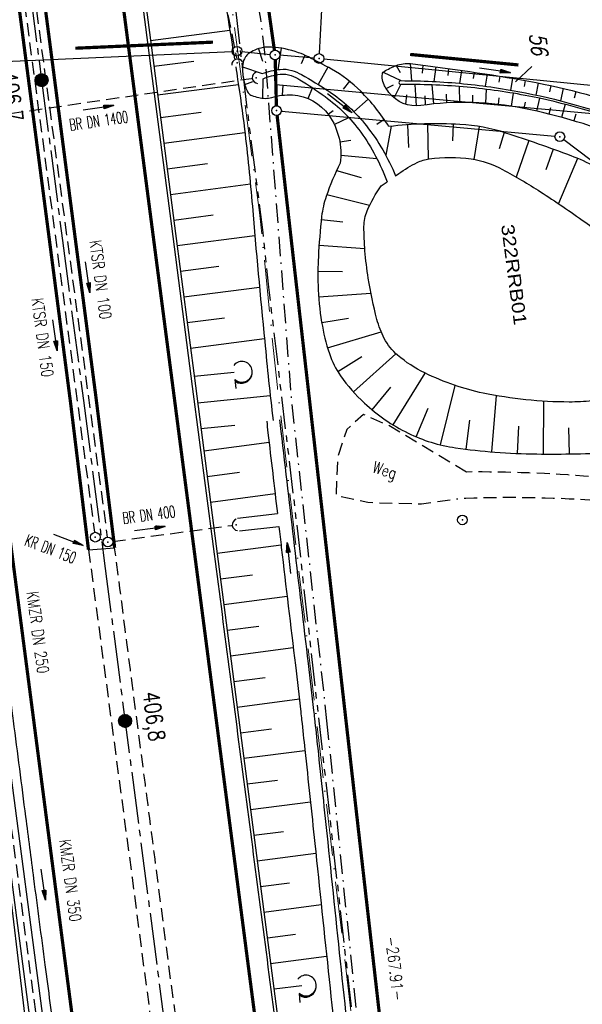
# Model space of a CAD drawing. Extents: x 445979 to 446615, y 447871 to 449065.
# Tile 20 of 47: x 446281 to 446368, y 448344 to 448497. Entities that reach past the tile are written whole.
import ezdxf
from ezdxf.enums import TextEntityAlignment as Align

# ---------------------------------------------------------------- set-up
doc = ezdxf.new("R2010")
doc.units = 0
doc.header["$LTSCALE"] = 2
doc.header["$MEASUREMENT"] = 0
for name, pattern in [('ACHSE', [5.5, 4, -0.5, 0.5, -0.5]), ('AUSGEZOGEN', [0]), ('BAB-FM2', [2.6, 1.5, -0.5, 0.1, -0.5]), ('GEMARKBAB', [3.7, 2, -0.5, 0.1, -0.5, 0.1, -0.5]), ('GESTRICH-X2', [1.5, 1, -0.5]), ('LWL', [6.001, 4, -1, 0.001, -1]), ('PHANTOMX2', [5, 2.5, -0.5, 0.5, -0.5, 0.5, -0.5])]:
    doc.linetypes.add(name, pattern=pattern)
doc.layers.get('0').update_dxf_attribs({"linetype": 'AUSGEZOGEN'})
for name, color, linetype in [('199-ABSTAND', 8, 'AUSGEZOGEN'), ('199-FLSTNR', 8, 'AUSGEZOGEN'), ('199-GEMARKGRZ', 7, 'GEMARKBAB'), ('199-GRENZL', 8, 'AUSGEZOGEN'), ('199-GRENZL-BAB', 7, 'AUSGEZOGEN'), ('199-GRENZP', 8, 'AUSGEZOGEN'), ('199-GRENZP-BAB', 7, 'AUSGEZOGEN'), ('ACHSETOP', 250, 'ACHSE'), ('BAB_FM', 5, 'BAB-FM2'), ('BOESCHG', 250, 'AUSGEZOGEN'), ('DURCHL', 200, 'GESTRICH-X2'), ('FBRTOP', 250, 'AUSGEZOGEN'), ('GRABEN', 250, 'AUSGEZOGEN'), ('HEKT_B', 250, 'CONTINUOUS'), ('KANAL', 7, 'GESTRICH-X2'), ('LAERMWAND', 1, 'AUSGEZOGEN'), ('Lichtwellenleiter COLT', 46, 'PHANTOMX2'), ('Lichtwellenleiter GLH', 46, 'PHANTOMX2'), ('MS-UEBERFAHRT', 250, 'GESTRICH-X2'), ('MULDE', 250, 'AUSGEZOGEN'), ('PFEIL', 7, 'CONTINUOUS'), ('PFEILTOP', 200, 'AUSGEZOGEN'), ('RRB', 250, 'AUSGEZOGEN'), ('RRB-Schrift', 250, 'AUSGEZOGEN'), ('SCHSYMBOL', 200, 'AUSGEZOGEN'), ('TEXTO', 4, 'CONTINUOUS'), ('WALD', 8, 'AUSGEZOGEN'), ('WEG', 250, 'GESTRICH-X2')]:
    doc.layers.add(name, color=color, linetype=linetype)
doc.styles.add('ROMANS', font='romans.shx', dxfattribs={"width": 0.8})
doc.styles.add('UNIR-H', font='unir_h.shx', dxfattribs={"width": 0.8})

# ---------------------------------------------------------------- blocks, each defined once
blk = doc.blocks.new('*X15')
at = {"color": 0}
for p, q in [((212.23, 257.39), (213.24, 258.4)), ((212.24, 257.33), (213.31, 258.4)), ((212.24, 257.47), (213.17, 258.4)), ((212.24, 257.26), (213.37, 258.39)), ((212.24, 257.55), (213.09, 258.39)), ((212.25, 257.2), (213.43, 258.38)), ((212.26, 257.63), (213, 258.37)), ((212.27, 257.14), (213.49, 258.37)), ((212.28, 257.09), (213.55, 258.35)), ((212.29, 257.73), (212.9, 258.35)), ((212.3, 257.04), (213.6, 258.33)), ((212.32, 256.99), (213.65, 258.31)), ((212.34, 257.86), (212.78, 258.29)), ((212.35, 256.94), (213.69, 258.29)), ((212.37, 256.9), (213.74, 258.26)), ((212.4, 256.85), (213.78, 258.24)), ((212.43, 256.81), (213.83, 258.21)), ((212.46, 256.77), (213.86, 258.18)), ((212.49, 256.73), (213.9, 258.14)), ((212.53, 256.7), (213.94, 258.11)), ((212.56, 256.66), (213.97, 258.07)), ((212.6, 256.63), (214.01, 258.03)), ((212.64, 256.6), (214.04, 257.99)), ((212.68, 256.57), (214.07, 257.95)), ((212.73, 256.54), (214.09, 257.91)), ((212.77, 256.52), (214.12, 257.86)), ((212.82, 256.49), (214.14, 257.82)), ((212.87, 256.47), (214.16, 257.77)), ((212.92, 256.45), (214.18, 257.72)), ((212.97, 256.44), (214.2, 257.66)), ((213.03, 256.42), (214.21, 257.6)), ((213.09, 256.41), (214.22, 257.54)), ((213.16, 256.41), (214.23, 257.48)), ((213.22, 256.4), (214.23, 257.41)), ((213.3, 256.41), (214.23, 257.34)), ((213.38, 256.41), (214.22, 257.26)), ((213.46, 256.43), (214.2, 257.17)), ((213.56, 256.46), (214.18, 257.07)), ((213.69, 256.51), (214.12, 256.95))]:
    blk.add_line(p, q, dxfattribs=at)
blk = doc.blocks.new('SRMAST2')
at = {"color": 0}
blk.add_circle((0, 0), 0.999, dxfattribs=at)
blk.add_point((0, 0), dxfattribs=at)
blk.add_blockref('*X15', (-213.23, -257.4))
blk = doc.blocks.new('40')
at = {"color": 0}
blk.add_arc((0.02, 0.31), 0.91, 192.5363, 347.4637, dxfattribs=at)
blk.add_point((0, 0), dxfattribs=at)
blk = doc.blocks.new('GST')
at = {"color": 0}
blk.add_circle((0, 0), 0.75, dxfattribs=at)
blk.add_point((0, 0), dxfattribs=at)
blk = doc.blocks.new('10')
blk.add_blockref('GST', (0, 0))
blk = doc.blocks.new('PFEIL2')
at = {"color": 0}
for p, q in [((0.88, 0), (-2.4, -0.01)), ((0.88, -0.27), (0.88, 0.28)), ((0.88, 0.28), (2.43, 0.01)), ((0.91, 0.27), (0.88, 0.26)), ((0.97, 0.26), (0.88, 0.25)), ((1.02, 0.25), (0.88, 0.23)), ((1.07, 0.24), (0.88, 0.21)), ((1.13, 0.23), (0.88, 0.19)), ((1.18, 0.22), (0.88, 0.17)), ((1.24, 0.21), (0.88, 0.15)), ((1.29, 0.21), (0.88, 0.14)), ((1.34, 0.2), (0.88, 0.12)), ((1.4, 0.19), (0.88, 0.1)), ((1.45, 0.18), (0.88, 0.08)), ((1.51, 0.17), (0.88, 0.06)), ((1.56, 0.16), (0.88, 0.04)), ((1.61, 0.15), (0.88, 0.02)), ((1.67, 0.14), (0.88, 0.01)), ((1.72, 0.13), (0.88, -0.01)), ((1.78, 0.12), (0.88, -0.03)), ((1.83, 0.11), (0.88, -0.05)), ((1.88, 0.1), (0.88, -0.07)), ((1.94, 0.09), (0.88, -0.09)), ((2.05, 0.08), (0.88, -0.12)), ((1.99, 0.08), (0.88, -0.11)), ((2.1, 0.07), (0.88, -0.14)), ((2.15, 0.06), (0.88, -0.16)), ((2.21, 0.05), (0.88, -0.18)), ((2.26, 0.04), (0.88, -0.2)), ((2.32, 0.03), (0.88, -0.22)), ((2.37, 0.02), (0.88, -0.23)), ((2.42, 0.01), (0.88, -0.25)), ((2.43, 0.01), (0.88, -0.27))]:
    blk.add_line(p, q, dxfattribs=at)
blk = doc.blocks.new('LW')
at = {"color": 0}
blk.add_line((1.18, 0), (2.58, 0), dxfattribs=at)
for centre, radius, start, end in [((0.07, 1.19), 1.6, 312.7202, 226.7249), ((0.17, 1.08), 1.68, 321.1992, 68.9844), ((0.08, 1.13), 1.67, 319.2916, 65.2101)]:
    blk.add_arc(centre, radius, start, end, dxfattribs=at)

msp = doc.modelspace()

# ---------------------------------------------------------------- linework, layer by layer
at = {"layer": '199-FLSTNR'}
msp.add_line((446357.68, 448486.94), (446360.2, 448489.3), dxfattribs=at)
at = {"layer": '199-GEMARKGRZ', "const_width": 0.5, "flags": 128}
for points in [[(446289.62, 448492.13), (446310.91, 448493.07)], [(446341.39, 448491.17), (446358.14, 448489.54)]]:
    msp.add_lwpolyline(points, dxfattribs=at)
at = {"layer": '199-GRENZL'}
for p, q in [((446330.2, 448546.25), (446327.34, 448491.29)), ((446326.55, 448490.6), (446321.26, 448491.03)), ((446328.05, 448490.47), (446370.37, 448486.33)), ((446320.63, 448486.51), (446369.61, 448482.04)), ((446321.48, 448482.4), (446363.79, 448478.5)), ((446365.14, 448477.98), (446421.42, 448435.54))]:
    msp.add_line(p, q, dxfattribs=at)
at = {"layer": '199-GRENZL-BAB'}
for p, q in [((446247.1, 448488.68), (446313.87, 448491.64)), ((446315.37, 448491.6), (446319.76, 448491.16))]:
    msp.add_line(p, q, dxfattribs=at)
at = {"layer": '199-GRENZL-BAB', "const_width": 0.5, "flags": 128}
for points in [[(446320.4, 448491.83), (446310.1, 448564.69)], [(446320.63, 448486.51), (446320.53, 448490.34)], [(446320.71, 448483.22), (446320.63, 448486.51)], [(446350.93, 448217.03), (446320.82, 448481.72)]]:
    msp.add_lwpolyline(points, dxfattribs=at)
at = {"layer": 'ACHSETOP'}
for p, q in [((446281.17, 448511.98), (446284.4, 448487.19)), ((446284.4, 448487.19), (446287.63, 448462.4)), ((446287.63, 448462.4), (446290.86, 448437.61)), ((446290.86, 448437.61), (446294.08, 448412.82)), ((446294.08, 448412.82), (446303.76, 448338.45))]:
    msp.add_line(p, q, dxfattribs=at)
at = {"layer": 'BAB_FM', "flags": 128}
for points in [[(446245.95, 448863.03), (446252.31, 448828.55), (446262.8, 448785.46), (446266.8, 448769.25), (446276.79, 448758.01), (446279.67, 448745.88), (446276.24, 448730.73), (446293.46, 448637.48), (446302.56, 448586.36), (446311, 448537.03), (446318.27, 448496.63), (446318.95, 448490.67), (446323.01, 448437.75), (446328.48, 448388.07)], [(446328.48, 448388.07), (446334.15, 448332.34), (446337.82, 448319.71), (446341.47, 448288.92), (446347.67, 448239.31), (446353.75, 448189.68), (446361.43, 448140.25), (446365.22, 448110.78), (446367.72, 448090.65), (446373.64, 448041), (446379.82, 447991.38), (446383.77, 447958.62), (446392.69, 447959.78)]]:
    msp.add_lwpolyline(points, dxfattribs=at)
at = {"layer": 'BOESCHG'}
for p, q in [((446301.23, 448493.31), (446313.51, 448494.91)), ((446301.23, 448493.31), (446301.24, 448493.31)), ((446317.95, 448492.06), (446318.56, 448490.11)), ((446321.44, 448492.14), (446320.93, 448488.77)), ((446301.75, 448489.34), (446307.95, 448490.15)), ((446325.13, 448491.04), (446324.53, 448489.71)), ((446301.75, 448489.34), (446301.75, 448489.34)), ((446315.48, 448489.24), (446318.53, 448488.2)), ((446328.68, 448489.2), (446327.19, 448486.51)), ((446337.2, 448488.42), (446339.96, 448487.11)), ((446339.23, 448489.44), (446339.83, 448488.35)), ((446341.38, 448489.74), (446341.6, 448487.1)), ((446343.28, 448488.28), (446343.43, 448489.5)), ((446345.12, 448486.98), (446345.42, 448489.24)), ((446347.25, 448487.92), (446347.4, 448488.98)), ((446349.09, 448486.69), (446349.38, 448488.7)), ((446315.81, 448486.54), (446317.06, 448486.99)), ((446318.62, 448484.38), (446318.64, 448487.41)), ((446332.02, 448487.01), (446331.04, 448485.79)), ((446351.21, 448487.45), (446351.36, 448488.4)), ((446353.04, 448486.25), (446353.34, 448488.1)), ((446355.16, 448486.87), (446355.31, 448487.78)), ((446356.97, 448485.64), (446357.28, 448487.45)), ((446359.09, 448486.2), (446359.25, 448487.11)), ((446302.27, 448485.38), (446302.27, 448485.38)), ((446302.33, 448484.91), (446314.83, 448486.54)), ((446321.67, 448484.85), (446321.76, 448486.42)), ((446325.6, 448484.35), (446326.29, 448486.02)), ((446337.71, 448485.88), (446338.82, 448486.44)), ((446338.92, 448484.45), (446339.96, 448486.51)), ((446342.35, 448483.2), (446342.17, 448486.52)), ((446344.73, 448486.46), (446345.03, 448483.5)), ((446348.99, 448486.21), (446349.02, 448483.73)), ((446353.17, 448485.77), (446353.02, 448483.62)), ((446360.86, 448484.89), (446361.22, 448486.74)), ((446362.97, 448485.4), (446363.18, 448486.34)), ((446364.67, 448483.99), (446365.13, 448485.9)), ((446366.82, 448484.45), (446367.07, 448485.41)), ((446334.9, 448484.25), (446332.71, 448482.27)), ((446340.72, 448483.45), (446340.89, 448484.93)), ((446343.76, 448483.36), (446343.73, 448484.75)), ((446346.95, 448485.01), (446347.02, 448483.66)), ((446351.06, 448484.87), (446351.02, 448483.72)), ((446355.13, 448484.46), (446355.01, 448483.44)), ((446357.31, 448485.16), (446356.99, 448483.17)), ((446361.37, 448484.39), (446360.92, 448482.39)), ((446328.71, 448481.92), (446329.47, 448482.48)), ((446359.16, 448483.8), (446358.96, 448482.81)), ((446363.11, 448482.93), (446362.86, 448481.93)), ((446365.34, 448483.45), (446364.8, 448481.43)), ((446302.78, 448481.41), (446309.06, 448482.23)), ((446302.78, 448481.41), (446302.78, 448481.41)), ((446329.65, 448480.34), (446331.9, 448481.4)), ((446337.39, 448481.11), (446336.24, 448480.32)), ((446367.02, 448481.9), (446366.72, 448480.89)), ((446338.47, 448480.06), (446337.64, 448475.56)), ((446340.99, 448480.28), (446341.12, 448476.79)), ((446344.07, 448480.42), (446344.18, 448474.99)), ((446348.07, 448480.38), (446347.96, 448477.81)), ((446352.05, 448480.01), (446351.22, 448474.93)), ((446303.3, 448477.44), (446315.85, 448479.08)), ((446330.52, 448477.63), (446332.21, 448477.9)), ((446355.94, 448479.09), (446355.14, 448476.55)), ((446359.73, 448477.84), (446357.8, 448472.19)), ((446303.3, 448477.44), (446303.3, 448477.44)), ((446363.51, 448476.5), (446362.35, 448473.32)), ((446330.68, 448475.59), (446336.26, 448475.05)), ((446367.25, 448475.09), (446364.33, 448468.08)), ((446303.82, 448473.48), (446310.05, 448474.29)), ((446303.82, 448473.48), (446303.82, 448473.48)), ((446330.03, 448473.21), (446333.8, 448472.13)), ((446304.33, 448469.51), (446316.69, 448471.12)), ((446304.33, 448469.51), (446304.33, 448469.51)), ((446328.52, 448469.51), (446335.13, 448467.82)), ((446304.85, 448465.54), (446310.94, 448466.34)), ((446327.66, 448465.62), (446330.96, 448465.27)), ((446304.85, 448465.54), (446304.85, 448465.54)), ((446305.36, 448461.58), (446317.37, 448463.14)), ((446305.36, 448461.58), (446305.37, 448461.58)), ((446327.31, 448461.63), (446334.38, 448461.14)), ((446305.88, 448457.61), (446311.8, 448458.38)), ((446305.88, 448457.61), (446305.88, 448457.61)), ((446327.13, 448457.64), (446330.95, 448457.6)), ((446306.4, 448453.64), (446318.09, 448455.17)), ((446306.4, 448453.64), (446306.4, 448453.64)), ((446327.25, 448453.64), (446335.33, 448454.23)), ((446306.91, 448449.68), (446312.7, 448450.43)), ((446327.72, 448449.67), (446331.88, 448450.36)), ((446306.91, 448449.68), (446306.91, 448449.68)), ((446328.62, 448445.77), (446336.93, 448448.23)), ((446307.43, 448445.71), (446318.88, 448447.2)), ((446307.43, 448445.71), (446307.43, 448445.71)), ((446330.19, 448442.11), (446333.93, 448444.42)), ((446332.63, 448438.94), (446339.2, 448444.86)), ((446307.95, 448441.74), (446307.95, 448441.74)), ((446308, 448441.37), (446314.19, 448442.02)), ((446338.76, 448433.85), (446343.69, 448441.87)), ((446335.51, 448436.17), (446338.43, 448439.69)), ((446346.1, 448430.75), (446348.34, 448439.95)), ((446308.53, 448437.24), (446319.75, 448438.41)), ((446354.02, 448429.67), (446354.73, 448438.37)), ((446308.46, 448437.78), (446308.46, 448437.78)), ((446362.01, 448429.33), (446362.06, 448437.5)), ((446342.3, 448432.01), (446344.18, 448436.41)), ((446308.98, 448433.81), (446308.98, 448433.81)), ((446309.05, 448433.27), (446314.29, 448433.78)), ((446321.2, 448434.64), (446321.2, 448434.64)), ((446350.04, 448430.08), (446350.61, 448434.59)), ((446358.01, 448429.42), (446358.18, 448433.63)), ((446366.01, 448429.35), (446365.95, 448433.37)), ((446309.49, 448429.84), (446319.58, 448431.16)), ((446310.01, 448425.88), (446315.03, 448426.53)), ((446310.53, 448421.91), (446320.5, 448423.21)), ((446311.56, 448413.98), (446321.43, 448415.26)), ((446312.08, 448410.01), (446316.99, 448410.65)), ((446312.59, 448406.05), (446322.36, 448407.32)), ((446313.11, 448402.08), (446317.97, 448402.71)), ((446313.63, 448398.11), (446323.31, 448399.37)), ((446314.14, 448394.15), (446318.97, 448394.77)), ((446314.66, 448390.18), (446324.26, 448391.43)), ((446315.17, 448386.21), (446319.93, 448386.83)), ((446315.69, 448382.25), (446325.12, 448383.47)), ((446316.21, 448378.28), (446320.88, 448378.89)), ((446316.72, 448374.31), (446325.97, 448375.52)), ((446317.24, 448370.35), (446321.82, 448370.94)), ((446317.76, 448366.38), (446326.81, 448367.56)), ((446318.27, 448362.41), (446322.75, 448363)), ((446318.79, 448358.45), (446327.65, 448359.6)), ((446319.31, 448354.48), (446323.69, 448355.05)), ((446319.82, 448350.51), (446328.48, 448351.64)), ((446320.34, 448346.55), (446324.62, 448347.1))]:
    msp.add_line(p, q, dxfattribs=at)
for points in [[(446279.62, 448688.75, -0.00042), (446285.62, 448655.47, -0.001303), (446287.52, 448644.74, -0.000003), (446303.27, 448554.38, -0.00012), (446303.72, 448551.79, -0.000193), (446307.43, 448530.42, -0.00016), (446311.9, 448504.54, -0.003232), (446314.22, 448490.51, -0.008926)], [(446317.37, 448491.84, 0.056598), (446316.43, 448491.3, 0.086217), (446315.93, 448490.78, 0.124542), (446315.51, 448489.59, 0.070125), (446315.61, 448487.38, 0.05318), (446316.17, 448485.52, 0.14581), (446316.62, 448484.97, 0.064437), (446316.92, 448484.82, 0.019427), (446317.97, 448484.5, 0.13668)], [(446338.11, 448480.02, 0.055081), (446333.75, 448485.46, 0.067947), (446329.24, 448488.88, 0.012077), (446325.66, 448490.79, 0.029508), (446324.14, 448491.44, 0.072317), (446319.97, 448492.3, 0.117691), (446317.37, 448491.84, 0.056598)], [(446314.42, 448489.25, -0.000446), (446314.72, 448487.31, -0.008926), (446315.78, 448479.62, -0.00929), (446316.99, 448467.68, 0.005315), (446318.92, 448446.79, 0.000156)], [(446343.05, 448483.26, -0.275853), (446338.12, 448485.3, -0.012569), (446337.51, 448486.17, -0.043611), (446337.36, 448486.44, -0.073061), (446337.07, 448487.52, -0.106843), (446337.14, 448488.28, -0.192953), (446337.35, 448488.54, -0.030449), (446339.23, 448489.44, -0.125878), (446341.45, 448489.74, -0.014963)], [(446341.45, 448489.74, -0.014963), (446359.77, 448487.02, -0.094896), (446393.47, 448474.08, -0.086321), (446423.05, 448447.71)], [(446317.97, 448484.5, 0.13668), (446319.99, 448484.52, -0.084472), (446323.19, 448484.9, -0.230972), (446328.81, 448481.78, -0.190949), (446330.57, 448474.34)], [(446416.74, 448446.9, 0.084072), (446390.12, 448470.42, 0.089116), (446358.95, 448482.81, 0.086531), (446343.05, 448483.26)], [(446339.63, 448472.73, -0.045869), (446342.48, 448474.45, -0.078254), (446344.34, 448475.01, -0.070403), (446350.81, 448474.99, -0.08914), (446355.68, 448473.38, -0.017471), (446361.53, 448469.92, -0.014258), (446368.41, 448465.24, -0.007007), (446374.05, 448461.04, -0.008239), (446378.74, 448457.32, -0.051324), (446383.47, 448452.55, -0.06992), (446386.02, 448448.3, -0.087964), (446386.23, 448447.35, -0.034803), (446386.18, 448444.9)], [(446385.59, 448442.56, -0.038597), (446379.97, 448439.54, -0.064601), (446376.3, 448438.46, -0.0134), (446369.49, 448437.56, -0.02641), (446366, 448437.38, -0.025455), (446359.29, 448437.73, -0.025539), (446352.66, 448438.76, -0.032054), (446348.27, 448439.97, -0.029327), (446343.67, 448441.88, -0.06385), (446339.46, 448444.62, -0.097381), (446337.4, 448447.22, -0.054163), (446336.26, 448450.17, -0.026316), (446334.92, 448456.54, -0.017972), (446334.41, 448460.79, -0.020433), (446334.25, 448464.55, -0.101242), (446334.74, 448466.96, -0.055621), (446336.92, 448470.82)]]:
    msp.add_lwpolyline(points, format="xyb", dxfattribs=at)
for points in [[(446295.04, 448540.91), (446298.51, 448514.24), (446301.74, 448489.45), (446304.96, 448464.66), (446308.19, 448439.87), (446311.42, 448415.08), (446316.26, 448377.89), (446321.1, 448340.7), (446327.55, 448291.12), (446331.2, 448262.77)], [(446339.14, 448472.39), (446339.63, 448472.73)], [(446336.92, 448470.82), (446337.82, 448471.46)]]:
    msp.add_lwpolyline(points, dxfattribs=at)
msp.add_arc((446681.57, 448478.37), 364.02, 184.9769, 186.917, dxfattribs=at)
at = {"layer": 'DURCHL'}
for p, q in [((446267.69, 448723.78), (446314.56, 448490.62)), ((446258.78, 448479), (446316.84, 448487.47)), ((446295.37, 448415.81), (446313.75, 448418.28))]:
    msp.add_line(p, q, dxfattribs=at)
at = {"layer": 'FBRTOP'}
msp.add_line((446291.65, 448414.53), (446295.7, 448414.82), dxfattribs=at)
at = {"layer": 'FBRTOP', "const_width": 0.5}
for points in [[(446280.04, 448624.95, -0.00138), (446281.8, 448613.13, -0.001106), (446283.95, 448598.13, -0.001684), (446285.32, 448588.26, -0.000321), (446286.76, 448577.45, -0.000772), (446287.36, 448572.95), (446288.6, 448563.37), (446291.83, 448538.58), (446295.06, 448513.79), (446298.28, 448489), (446301.51, 448464.21), (446304.74, 448439.42), (446307.97, 448414.63, 0.000001), (446312.81, 448377.44, -0.000001), (446317.65, 448340.25)], [(446252.35, 448620.76, -0.001379), (446254.09, 448609.07, -0.001107), (446256.23, 448594.22, -0.001684), (446257.58, 448584.44, -0.000321), (446259.01, 448573.75, -0.000772), (446259.6, 448569.29), (446260.84, 448559.76), (446264.07, 448534.97), (446267.29, 448510.18), (446270.52, 448485.38), (446273.75, 448460.59), (446276.97, 448435.8), (446280.2, 448411.01, 0.000001), (446285.04, 448373.83, -0.000001), (446289.88, 448336.64)], [(446343.46, 448141.93, -0.000003), (446347.78, 448108.74, 0.000004)], [(446243.64, 448739.62, -0.000586), (446244.78, 448733.89, -0.001248), (446247.17, 448721.67, -0.001241), (446249.51, 448709.36, -0.001242), (446251.79, 448697.05, -0.001249), (446253.99, 448684.79, -0.00125), (446256.14, 448672.52, -0.001242), (446258.23, 448660.17, -0.001242), (446260.26, 448647.81, -0.001249), (446262.22, 448635.51, -0.00125), (446264.22, 448622.56, -0.001379), (446265.97, 448610.81, -0.001107), (446268.11, 448595.89, -0.001684), (446269.47, 448586.08, -0.000321), (446270.9, 448575.33, -0.000772), (446271.49, 448570.86), (446272.74, 448561.31), (446275.96, 448536.52), (446279.19, 448511.72), (446282.42, 448486.93), (446285.65, 448462.14), (446288.87, 448437.35)]]:
    msp.add_lwpolyline(points, format="xyb", dxfattribs=at)
at = {"layer": 'FBRTOP'}
for points in [[(446298.19, 448239.42, 0.000002), (446300.71, 448220.06, -0.000009)], [(446273.63, 448437.5, -0.000306), (446275.79, 448421.03, -0.000612), (446276.85, 448412.78, -0.000015), (446279.81, 448389.6, 0.000226), (446280.01, 448388.06, 0.000171), (446281.92, 448373.21, 0.000265), (446283.16, 448363.63, 0.000501), (446284.92, 448350.29, -0.000569), (446286.46, 448338.55, -0.000027), (446287.08, 448333.75, -0.000007), (446289.69, 448313.68, -0.000039)], [(446294.81, 448538.97), (446298.03, 448514.18), (446301.26, 448489.39), (446304.49, 448464.6), (446307.71, 448439.8), (446310.94, 448415.01, 0.000001), (446315.78, 448377.83, -0.000001), (446320.62, 448340.64), (446327.08, 448291.06)], [(446290.38, 448308.33, -0.000011), (446292.92, 448288.79, -0.001957)]]:
    msp.add_lwpolyline(points, format="xyb", dxfattribs=at)
at = {"layer": 'FBRTOP', "const_width": 0.5}
for points in [[(446281.81, 448522.62), (446283.16, 448512.24), (446286.39, 448487.45), (446289.61, 448462.66), (446292.84, 448437.87)], [(446291.65, 448414.53), (446288.87, 448437.35)], [(446295.7, 448414.82), (446292.84, 448437.87)]]:
    msp.add_lwpolyline(points, dxfattribs=at)
at = {"layer": 'GRABEN'}
for p, q in [((446301.23, 448493.31), (446301.24, 448493.31)), ((446301.75, 448489.34), (446301.75, 448489.34)), ((446302.27, 448485.38), (446302.27, 448485.38)), ((446302.78, 448481.41), (446302.78, 448481.41)), ((446303.3, 448477.44), (446303.3, 448477.44)), ((446303.82, 448473.48), (446303.82, 448473.48)), ((446304.33, 448469.51), (446304.33, 448469.51)), ((446304.85, 448465.54), (446304.85, 448465.54)), ((446305.36, 448461.58), (446305.37, 448461.58)), ((446305.88, 448457.61), (446305.88, 448457.61)), ((446306.4, 448453.64), (446306.4, 448453.64)), ((446306.91, 448449.68), (446306.92, 448449.68)), ((446307.43, 448445.71), (446307.43, 448445.71)), ((446307.95, 448441.74), (446307.95, 448441.74)), ((446307.95, 448441.74), (446307.95, 448441.74)), ((446308.46, 448437.78), (446308.46, 448437.78)), ((446308.46, 448437.78), (446308.46, 448437.78)), ((446308.98, 448433.81), (446308.98, 448433.81)), ((446308.98, 448433.81), (446308.98, 448433.81)), ((446309.49, 448429.84), (446309.5, 448429.85)), ((446309.49, 448429.84), (446309.5, 448429.85)), ((446310.01, 448425.88), (446310.01, 448425.88)), ((446310.01, 448425.88), (446310.01, 448425.88)), ((446310.53, 448421.91), (446310.53, 448421.91)), ((446310.53, 448421.91), (446310.53, 448421.91)), ((446311.04, 448417.95), (446311.05, 448417.95)), ((446311.04, 448417.95), (446311.04, 448417.95)), ((446311.56, 448413.98), (446311.56, 448413.98)), ((446311.56, 448413.98), (446311.56, 448413.98)), ((446312.08, 448410.01), (446312.08, 448410.01)), ((446312.08, 448410.01), (446312.08, 448410.01)), ((446312.59, 448406.05), (446312.59, 448406.05)), ((446312.59, 448406.05), (446312.59, 448406.05)), ((446313.11, 448402.08), (446313.11, 448402.08)), ((446313.11, 448402.08), (446313.11, 448402.08)), ((446313.63, 448398.11), (446313.63, 448398.11)), ((446313.63, 448398.11), (446313.63, 448398.11)), ((446314.14, 448394.15), (446314.14, 448394.15)), ((446314.14, 448394.15), (446314.14, 448394.15)), ((446314.66, 448390.18), (446314.66, 448390.18)), ((446314.66, 448390.18), (446314.66, 448390.18)), ((446315.17, 448386.21), (446315.18, 448386.21)), ((446315.17, 448386.21), (446315.18, 448386.21)), ((446315.69, 448382.25), (446315.69, 448382.25)), ((446315.69, 448382.25), (446315.69, 448382.25)), ((446316.21, 448378.28), (446316.21, 448378.28)), ((446316.21, 448378.28), (446316.21, 448378.28)), ((446316.72, 448374.31), (446316.73, 448374.31)), ((446316.72, 448374.31), (446316.73, 448374.31)), ((446317.24, 448370.35), (446317.24, 448370.35)), ((446317.24, 448370.35), (446317.24, 448370.35)), ((446317.76, 448366.38), (446317.76, 448366.38)), ((446317.76, 448366.38), (446317.76, 448366.38)), ((446318.27, 448362.41), (446318.27, 448362.41)), ((446318.27, 448362.41), (446318.27, 448362.41)), ((446318.79, 448358.45), (446318.79, 448358.45)), ((446318.79, 448358.45), (446318.79, 448358.45)), ((446319.31, 448354.48), (446319.31, 448354.48)), ((446319.31, 448354.48), (446319.31, 448354.48)), ((446319.82, 448350.51), (446319.82, 448350.51)), ((446319.82, 448350.51), (446319.82, 448350.51)), ((446320.34, 448346.55), (446320.34, 448346.55)), ((446320.34, 448346.55), (446320.34, 448346.55))]:
    msp.add_line(p, q, dxfattribs=at)
at = {"layer": 'GRABEN', "flags": 128}
for points in [[(446318.53, 448488.2, -0.063284), (446321.3, 448488.86, -0.101512), (446323.08, 448488.7, -0.054406), (446324.59, 448488.05, -0.018029), (446328.82, 448485.46, -0.079494), (446334.63, 448480.11, -0.070058), (446339.14, 448472.39)], [(446318.64, 448487.41, -0.069058), (446321.29, 448488.09, -0.110456), (446323.01, 448487.9, -0.056951), (446324.36, 448487.26, -0.018133), (446328.24, 448484.65, -0.078851), (446333.75, 448479.14, -0.070594), (446337.82, 448471.46)], [(446339.94, 448487.11, -0.024421), (446349.64, 448486.64, -0.024421), (446359.25, 448485.22, -0.092489), (446393.13, 448471.69, -0.092489), (446419.86, 448446.86)], [(446419.39, 448446.52, 0.095036), (446392.95, 448471.45, 0.095036), (446359.17, 448484.83, 0.025063), (446349.6, 448486.15, 0.025063), (446339.94, 448486.51)]]:
    msp.add_lwpolyline(points, format="xyb", dxfattribs=at)
at = {"layer": 'GRABEN'}
msp.add_arc((446339.95, 448486.81), 0.3, 90.3575, 268.7387, dxfattribs=at)
at = {"layer": 'KANAL'}
for p, q in [((446267.69, 448723.78), (446314.56, 448490.62)), ((446280.41, 448521.69), (446294.56, 448416.47)), ((446279, 448519.78), (446292.59, 448417.22)), ((446295.37, 448415.81), (446313.75, 448418.28)), ((446293.41, 448416.19), (446293.94, 448416))]:
    msp.add_line(p, q, dxfattribs=at)
at = {"layer": 'KANAL', "linetype": 'GESTRICH-X2'}
for p, q in [((446258.78, 448479), (446316.84, 448487.47)), ((446277.72, 448386.63), (446284.06, 448338.25))]:
    msp.add_line(p, q, dxfattribs=at)
at = {"layer": 'LAERMWAND'}
msp.add_lwpolyline([(446275.86, 448391.57), (446290.6, 448268.25), (446291.79, 448258.32, -0.006893), (446290.72, 448252.26, 0.04327), (446290.62, 448251.29, 0.027893), (446290.75, 448247.9, 0.0215), (446291.36, 448243.55, 0.058532), (446293.89, 448235.35, -0.068693), (446295.9, 448228.32, -0.002543), (446298.01, 448212.93, -0.000837), (446304.11, 448166.11, -0.000004), (446308.37, 448132.98, -0.000009), (446310.03, 448120.04, -0.000194), (446312.08, 448104.07, -0.000909)], format="xyb", dxfattribs=at)
at = {"layer": 'Lichtwellenleiter COLT', "linetype": 'LWL', "lineweight": 0, "flags": 128}
msp.add_lwpolyline([(446368.65, 448155.34), (446352.87, 448182.03), (446351.2, 448188.23), (446348.61, 448205.11), (446345.43, 448222.25), (446339.92, 448275.34), (446336.22, 448309.7), (446327.79, 448380.67), (446320.86, 448439.65), (446318.1, 448466.7), (446313.15, 448503.57), (446311.51, 448516.11), (446307.6, 448544.58), (446306.13, 448555.89)], dxfattribs=at)
at = {"layer": 'Lichtwellenleiter GLH', "flags": 128}
msp.add_lwpolyline([(446223.64, 448954.27), (446229.18, 448937.88), (446229.91, 448934.52), (446231.76, 448925.65), (446233.06, 448918.29), (446237.56, 448893.54), (446243.74, 448870.67), (446245.78, 448864.52), (446248.88, 448851.7), (446252.74, 448841.72), (446264.39, 448824.37), (446274, 448807.86), (446276.03, 448804.01), (446279.71, 448784.29), (446285.31, 448675.33), (446285.71, 448671.26), (446287.02, 448664.19), (446288.29, 448657.32), (446293.6, 448630.02), (446298.32, 448603.83), (446304.93, 448564.5), (446309.57, 448532.67), (446312.96, 448510.36), (446316.42, 448480.56), (446318.63, 448463.61), (446319.48, 448455.18), (446323.85, 448418.39), (446329.38, 448369.35), (446333.21, 448335.42), (446337.73, 448298.84), (446341.71, 448261.07), (446342.09, 448254.04), (446345.59, 448223.38), (446349.37, 448205), (446351.75, 448188), (446354.23, 448182.37)], dxfattribs=at)
at = {"layer": 'MS-UEBERFAHRT', "flags": 128}
for points in [[(446291.65, 448414.53), (446298.4, 448363.78), (446304.97, 448313.4), (446309.06, 448281.19, 0.000662), (446315.97, 448227.92, -0.000139), (446317.82, 448213.76, -0.00006), (446321.06, 448188.89, -0.000057), (446324.42, 448163.07, -0.000348), (446328.2, 448133.77, 0.000522), (446330.73, 448114.27, 0.000039), (446331.72, 448106.64, 0.000024)], [(446335.97, 448107.2, 0.000638), (446335.23, 448113.01, 0.001439), (446332.38, 448134.64, -0.001065), (446328.51, 448163.87, -0.000092), (446325.07, 448190.39, 0.000102), (446321.95, 448214.39, 0.000067), (446318.05, 448244.23, 0.000099), (446315.45, 448264.19, 0.001034), (446312.18, 448288.75, -0.000999), (446308.79, 448314.17, -0.000142), (446308.77, 448314.33, 0), (446302.22, 448364.53, -0.000179), (446300.04, 448381.32, -0.00009), (446295.7, 448414.82)]]:
    msp.add_lwpolyline(points, format="xyb", dxfattribs=at)
at = {"layer": 'MULDE'}
for p, q in [((446314.67, 448419.4), (446320.86, 448420.12)), ((446315.03, 448417.43), (446321.09, 448418.14))]:
    msp.add_line(p, q, dxfattribs=at)
for points in [[(446321.2, 448434.65, 0.000215), (446321.2, 448434.64, 0.002419), (446321.4, 448432.84, 0.000247), (446323.46, 448415.11, 0.001063), (446325.63, 448396.92, -0.002664), (446326.47, 448389.65, -0.000575), (446326.6, 448388.43, -0.000152), (446327.1, 448383.82, -0.000575), (446328.64, 448369.28, -0.000199), (446333.06, 448327.15, -0.000766)], [(446319.21, 448434.44, 0.000215), (446319.21, 448434.43, 0.002419), (446319.41, 448432.61, 0.000174), (446320.86, 448420.12, 0.001063)], [(446321.09, 448418.14, 0.000046), (446321.47, 448414.87, 0.001063), (446323.64, 448396.68, -0.002664), (446324.48, 448389.43, -0.000575), (446324.61, 448388.22, -0.000152), (446325.11, 448383.61, -0.000575), (446326.65, 448369.07, -0.000199), (446331.07, 448326.95, -0.000766), (446332.2, 448315.95, -0.000291), (446335.11, 448286.98, -0.003684), (446336.07, 448276.68, -0.028476), (446336.1, 448275.45, -0.013689), (446336.06, 448274.79, -0.001371), (446335.45, 448267.7, -0.008552), (446334.71, 448260.79, 0.040653), (446334.64, 448259.16, 0.011721), (446334.73, 448257.76, -0.003902), (446335.05, 448253.74, -0.0002), (446335.35, 448249.38, -0.005379), (446335.36, 448249.24, -0.00493), (446335.37, 448249.04, -0.00045)]]:
    msp.add_lwpolyline(points, format="xyb", dxfattribs=at)
for points in [[(446275.03, 448399.69), (446276.62, 448387.23), (446283.16, 448337.39), (446295.29, 448239.22)], [(446277.01, 448399.94), (446278.61, 448387.49), (446285.14, 448337.64), (446303.52, 448188.92), (446309.71, 448139.29), (446314.18, 448104.35)]]:
    msp.add_lwpolyline(points, dxfattribs=at)
at = {"layer": 'RRB'}
for points in [[(446394.45, 448447.63, -0.168352), (446393.12, 448450.82, 0.135691), (446391.74, 448454.83, 0.027904), (446387.43, 448460.41, 0.033611), (446383.31, 448464.57, 0.029345), (446377, 448469.51, 0.028841), (446370.05, 448473.76, 0.032073), (446366.27, 448475.48, 0.012496), (446356.21, 448479.01, 0.064184), (446349.09, 448480.33, 0.04221), (446338.11, 448480.02)], [(446330.57, 448474.34, 0.031749), (446328.41, 448469.19, 0.056092), (446327.71, 448466.1, 0.014567), (446327.2, 448459.83, 0.020933), (446327.15, 448455.45, 0.033066), (446327.71, 448449.73, 0.038074), (446328.9, 448444.87, 0.075163), (446330.62, 448441.45, 0.051184), (446334.32, 448437.22, 0.073543), (446341.07, 448432.57, 0.078538), (446348.42, 448430.3, 0.016757), (446354.51, 448429.63, 0.015885), (446360.97, 448429.34, 0.016603), (446373.01, 448429.59, 0.055496), (446376.57, 448430.19, 0.024027), (446379.9, 448431.3, 0.022408), (446383.34, 448432.83, 0.008084), (446385.48, 448433.94, 0.009182), (446387.34, 448434.98, 0.066248), (446388.39, 448435.8, -0.054929), (446389.62, 448436.81, -0.22783), (446392.14, 448437.13, 0.086669)]]:
    msp.add_lwpolyline(points, format="xyb", dxfattribs=at)
at = {"layer": 'WEG', "flags": 128}
msp.add_lwpolyline([(446350.1, 448426.55), (446338.05, 448433.74), (446334.17, 448435.46), (446331.61, 448433.15), (446330.21, 448429.01), (446329.93, 448422.93), (446334.85, 448421.86), (446343.15, 448421.61), (446348.78, 448422.42)], dxfattribs=at)
for points in [[(446442.83, 448396.02, 0.01186), (446434.26, 448402.5, 0.019295), (446428.76, 448406.16, 0.005399), (446416.76, 448413.29, 0.015674), (446412.52, 448415.57, 0.049836), (446407.64, 448417.42, 0.009561), (446381.3, 448423.99, 0.035867), (446369.4, 448425.83, 0.022337), (446350.1, 448426.55)], [(446440.77, 448393.16, 0.012012), (446432.31, 448399.56, 0.019398), (446426.83, 448403.19, 0.005296), (446415.47, 448409.94, 0.014268), (446411.15, 448412.28, 0.051245), (446406.2, 448414.18, 0.010312), (446380.69, 448420.5, 0.040539), (446368.41, 448422.24, 0.025586), (446348.78, 448422.42)]]:
    msp.add_lwpolyline(points, format="xyb", dxfattribs=at)

# ---------------------------------------------------------------- block references
at = {"layer": '199-GRENZP', "rotation": 277.4163262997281}
for p in [(446327.3, 448490.54), (446364.54, 448478.43)]:
    msp.add_blockref('GST', p, dxfattribs=at)
at = {"layer": '199-GRENZP-BAB', "rotation": 277.4163262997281}
for p in [(446314.62, 448491.67), (446320.51, 448491.09), (446320.73, 448482.47)]:
    msp.add_blockref('GST', p, dxfattribs=at)
at = {"layer": 'HEKT_B'}
for p in [(446284.4, 448487.19), (446297.31, 448388.03)]:
    msp.add_blockref('SRMAST2', p, dxfattribs=at)
at = {"layer": 'PFEIL'}
for p, rotation in [((446293.19, 448482.89), 8.292799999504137), ((446291.53, 448456.69), 277.6562999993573), ((446286.47, 448447.71), 277.5566999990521), ((446301.12, 448417.77), 7.610500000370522), ((446288.56, 448416.03), 339.0354999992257), ((446284.66, 448362.7), 277.4651000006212)]:
    msp.add_blockref('PFEIL2', p, dxfattribs=dict(at, rotation=rotation))
at = {"layer": 'PFEILTOP'}
for p, rotation in [((446354.49, 448488.69), 351.4311037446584), ((446330.49, 448483.61), 322.1638416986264), ((446293.19, 448482.89), 8.292799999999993), ((446301.12, 448417.77), 7.610499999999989), ((446322.64, 448413.24), 95.90863044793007)]:
    msp.add_blockref('PFEIL2', p, dxfattribs=dict(at, rotation=rotation))
at = {"layer": 'SCHSYMBOL'}
for name, p, rotation in [('40', (446314.65, 448489.85), 195.9748483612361), ('40', (446317.58, 448487.57), 277.4164), ('40', (446314.48, 448418.37), 277.4164), ('10', (446292.7, 448416.47), 277.4164), ('10', (446294.65, 448415.72), 277.4164)]:
    msp.add_blockref(name, p, dxfattribs=dict(at, rotation=rotation))
msp.add_blockref('10', (446349.48, 448419.14), dxfattribs=at)
at = {"layer": 'WALD'}
for p, rotation in [((446314.19, 448442.02), 275.3443520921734), ((446324.09, 448347.04), 275.6867513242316)]:
    msp.add_blockref('LW', p, dxfattribs=dict(at, rotation=rotation))

# ---------------------------------------------------------------- texts
at = {"layer": '199-ABSTAND', "insert": (446339.04, 448349.73), "char_height": 1.8, "attachment_point": 5, "rotation": 276.4898, "style": 'ROMANS'}
msp.add_mtext('-267.91-', dxfattribs=at)
at = {"layer": '199-FLSTNR', "style": 'ROMANS', "oblique": 15, "width": 0.8}
msp.add_text('56', height=2.5, rotation=277.4163, dxfattribs=at).set_placement((446359.8, 448494.36))
at = {"layer": 'DURCHL', "style": 'ROMANS', "width": 0.6}
for s, rotation, p in [('BR DN 1400', 8.2928, (446293.38, 448480.01)), ('BR DN 400', 7.6105, (446301.11, 448419.04))]:
    msp.add_text(s, height=1.8, rotation=rotation, dxfattribs=at).set_placement(p, align=Align.CENTER)
at = {"layer": 'HEKT_B', "style": 'ROMANS', "width": 0.8}
for s, p in [('406,7', (446278.1, 448488.31)), ('406,8', (446300.06, 448392.41))]:
    msp.add_text(s, height=2.5, rotation=277.4164, dxfattribs=at).set_placement(p)
at = {"layer": 'RRB-Schrift', "style": 'UNIR-H', "width": 1.2}
msp.add_text('322RRB01', height=2, rotation=277.4163, dxfattribs=at).set_placement((446355.45, 448464.76))
at = {"layer": 'TEXTO', "style": 'ROMANS'}
for s, rotation, width, p in [('KTSR DN 100', 277.6563, 0.75, (446292.63, 448456.2)), ('KTSR DN 150', 277.5567, 0.75, (446283.66, 448447.25)), ('KR DN 150', 339.0355, 0.6, (446285.47, 448413.8)), ('KMZR DN 250', 277.6668, 0.75, (446282.94, 448401.62)), ('KMZR DN 350', 277.4651, 0.75, (446287.96, 448363.24))]:
    msp.add_text(s, height=1.8, rotation=rotation, dxfattribs=dict(at, width=width)).set_placement(p, align=Align.CENTER)
at = {"layer": 'WEG', "style": 'ROMANS', "width": 0.8}
msp.add_text('Weg', height=1.8, rotation=342.1022, dxfattribs=at).set_placement((446335.41, 448426.57))

doc.saveas('drawing.dxf')
